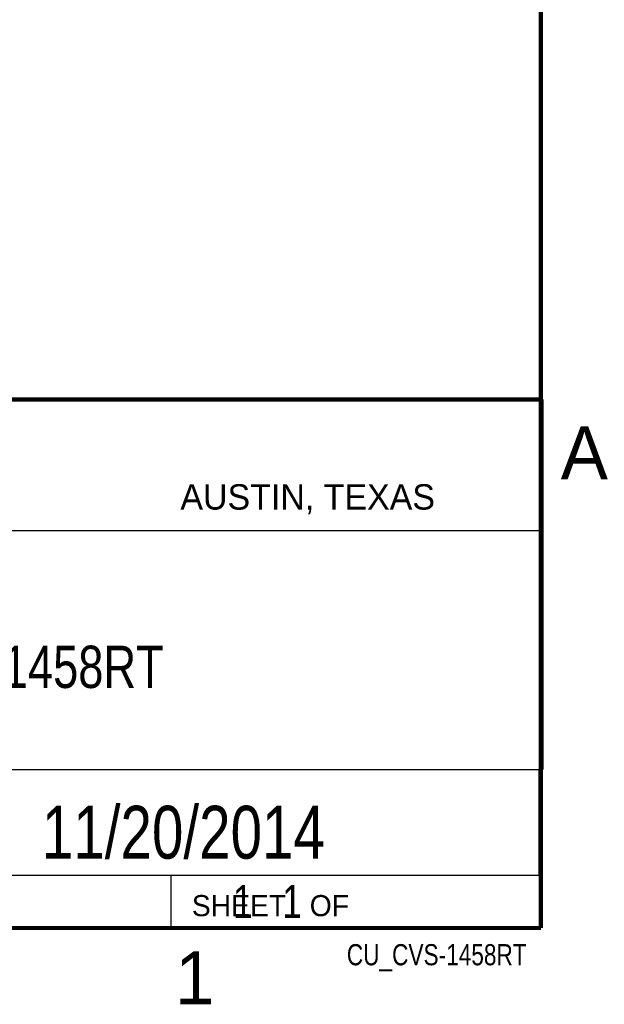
# Model space of a CAD drawing. Header units: inches. Extents: x 0 to 34, y 0 to 22.
# Tile 43 of 65: x 31 to 33.8, y 0.1 to 4.8. Entities that reach past the tile are written whole.
import ezdxf

# ---------------------------------------------------------------- set-up
doc = ezdxf.new("R2010")
doc.units = ezdxf.units.IN
doc.header["$LTSCALE"] = 1.87
doc.header["$MEASUREMENT"] = 0
doc.layers.get('0').update_dxf_attribs({"linetype": 'CONTINUOUS'})
doc.layers.add('DETAIL', color=7, linetype='CONTINUOUS')
doc.layers.add('NOTE', color=7, linetype='CONTINUOUS')
doc.styles.get("Standard").update_dxf_attribs({"font": 'txt', "width": 0.8})
doc.styles.add('TEXTSTYLE_2', font='txt')

msp = doc.modelspace()

# ---------------------------------------------------------------- linework, layer by layer
at = {"color": 2, "linetype": 'CONTINUOUS'}
for p, q in [((28.3793, 3.0003), (33.5093, 3.0003)), ((33.5093, 3.0003), (33.5093, 1.2503)), ((28.7231, 2.38), (33.5, 2.38)), ((28.3793, 1.2503), (33.5093, 1.2503)), ((30.13, 1.2499), (33.49, 1.2499)), ((33.49, 1.2499), (33.49, 0.7499)), ((28.38, 0.75), (33.5, 0.75)), ((30.13, 0.7499), (33.49, 0.7499)), ((31.75, 0.75), (33.5, 0.75)), ((31.75, 0.75), (31.75, 0.5)), ((33.5, 0.75), (33.5, 0.5)), ((31.75, 0.5), (33.5, 0.5)), ((32.4953, 0.5017), (33.4953, 0.5017)), ((32.4953, 0.5017), (32.4953, 0.5012)), ((32.4953, 0.5012), (33.4953, 0.5012)), ((33.4953, 0.5017), (33.4953, 0.5012))]:
    msp.add_line(p, q, dxfattribs=at)
at = {"color": 7, "linetype": 'CONTINUOUS', "const_width": 0.02}
for points in [[(33.5, 0.5), (33.5, 21.5)], [(25.58, 3), (33.5, 3)], [(0.5, 0.5), (33.5, 0.5)]]:
    msp.add_lwpolyline(points, dxfattribs=at)

# ---------------------------------------------------------------- texts
at = {"color": 2, "linetype": 'CONTINUOUS', "attachment_point": 1, "line_spacing_factor": 0.9, "style": 'TEXTSTYLE_2'}
for s, insert, char_height, width in [('A', (33.5939, 2.8728), 0.25, 0.25), ('AUSTIN, TEXAS', (31.7957, 2.599), 0.12, 1.56), ('SHEET   OF', (31.8499, 0.6557), 0.1, 1), ('1', (31.7706, 0.389), 0.25, 0.25)]:
    msp.add_mtext(s, dxfattribs=dict(at, insert=insert, char_height=char_height, width=width))
at = {"layer": 'DETAIL', "color": 7, "linetype": 'CONTINUOUS', "insert": (31.8125, 0.7031), "char_height": 0.15625, "width": 1.25, "attachment_point": 1, "line_spacing_factor": 0.9}
msp.add_mtext('     1   1', dxfattribs=at)
at = {"layer": 'DETAIL', "color": 2, "linetype": 'CONTINUOUS', "insert": (33.4328, 0.4236), "char_height": 0.1, "width": 1.04, "attachment_point": 3, "line_spacing_factor": 0.9}
msp.add_mtext('CU_CVS-1458RT', dxfattribs=at)
at = {"layer": 'NOTE', "color": 7, "linetype": 'CONTINUOUS', "attachment_point": 2, "line_spacing_factor": 0.9}
for s, insert, char_height, width in [('NI CVS-1458RT', (30.9443, 1.8353), 0.2, 2.08), ('11/20/2014', (31.81, 1.078), 0.25, 2)]:
    msp.add_mtext(s, dxfattribs=dict(at, insert=insert, char_height=char_height, width=width))

doc.saveas('drawing.dxf')
